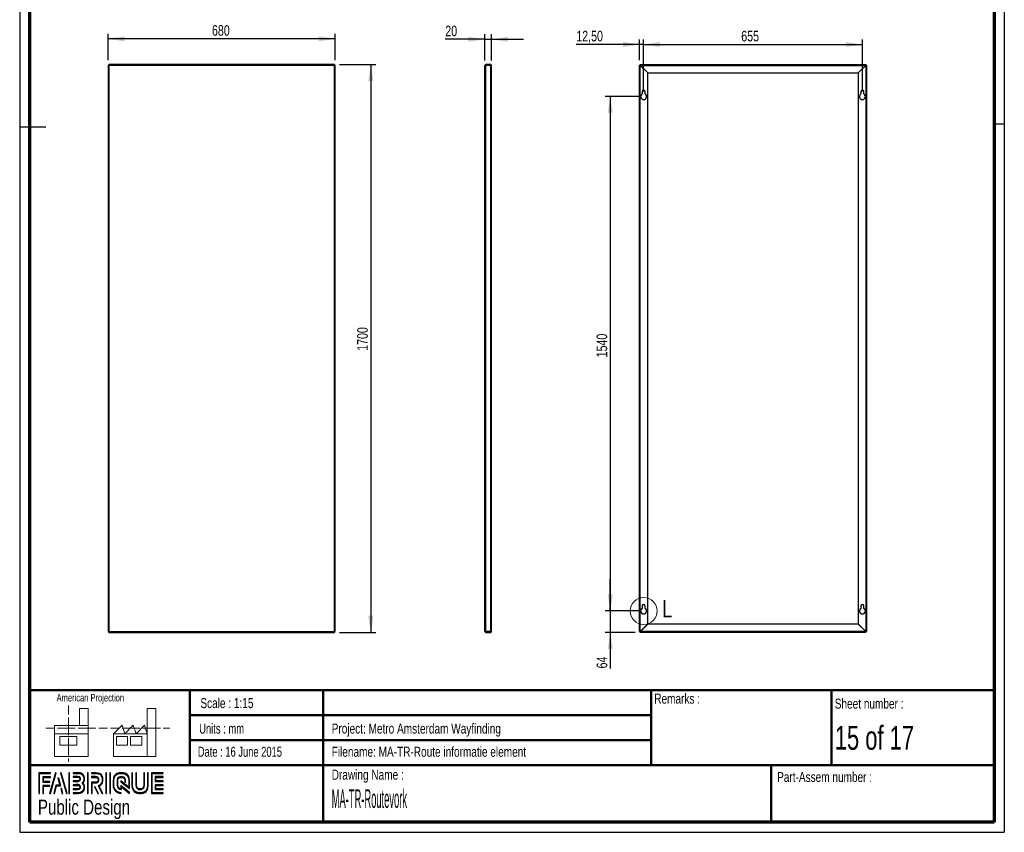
# Paper-space layout 'Routevork' of a CAD drawing. Header units: millimetres. Extents: x 7 to 203, y 7 to 289.
# Tile 1 of 2: x 7 to 203, y 7 to 170. Entities that reach past the tile are written whole.
import ezdxf

# ---------------------------------------------------------------- set-up
doc = ezdxf.new("R2010")
doc.units = ezdxf.units.MM
for name, color, linetype in [('FORMAT', 7, 'Continuous'), ('LAYER1', 7, 'Continuous'), ('LAYER2', 7, 'Continuous'), ('LOGO', 7, 'Continuous')]:
    doc.layers.add(name, color=color, linetype=linetype)
doc.styles.add('SLDTEXTSTYLE0', font='TXT', dxfattribs={"width": 0.7})
doc.styles.add('SLDTEXTSTYLE1', font='TXT', dxfattribs={"width": 0.75})
doc.styles.add('SLDTEXTSTYLE14', font='TXT', dxfattribs={"width": 0.6875})
doc.styles.add('SLDTEXTSTYLE3', font='TXT', dxfattribs={"width": 0.697368})
doc.styles.add('SLDTEXTSTYLE4', font='TXT', dxfattribs={"width": 0.37675})
doc.dimstyles.new('SLDDIMSTYLE31', dxfattribs={"dimtxt": 2.116667, "dimasz": 3.302, "dimexe": 0, "dimexo": 0.0625, "dimgap": 0.529167, "dimtad": 1, "dimlfac": 15, "dimrnd": 1e-09, "dimzin": 12, "dimdsep": 46, "dimtxsty": 'SLDTEXTSTYLE1', "dimsah": 1, "dimcen": 0.09, "dimadec": 0, "dimazin": 3, "dimtfac": 1, "dimtofl": 0, "dimtmove": 0, "dimatfit": 3, "dimfxl": 1, "dimfrac": 2, "dimtolj": 1, "dimtzin": 12, "dimarcsym": 0})
doc.dimstyles.new('SLDDIMSTYLE32', dxfattribs={"dimtxt": 2.116667, "dimasz": 3.302, "dimexe": 0, "dimexo": 0.0625, "dimgap": 0.529167, "dimtad": 1, "dimlfac": 15, "dimrnd": 1e-09, "dimzin": 12, "dimdsep": 46, "dimtxsty": 'SLDTEXTSTYLE1', "dimsah": 1, "dimcen": 0.09, "dimadec": 0, "dimazin": 3, "dimtfac": 1, "dimtmove": 0, "dimatfit": 0, "dimfxl": 1, "dimfrac": 2, "dimtolj": 1, "dimtzin": 12, "dimarcsym": 0})

# ---------------------------------------------------------------- blocks, each defined once
blk = doc.blocks.new('_D_151')
at = {"layer": 'LOGO'}
for p, q in [((24.48, 161.48), (24.48, 166.76)), ((69.81, 165.76), (24.48, 165.76)), ((69.81, 161.48), (69.81, 166.76))]:
    blk.add_line(p, q, dxfattribs=at)
for points in [[(24.48, 165.76), (27.78, 165.25), (27.78, 166.27)], [(69.81, 165.76), (66.51, 166.27), (66.51, 165.25)]]:
    blk.add_solid(points, dxfattribs=at)
at = {"layer": 'LOGO', "insert": (45.23, 168.49), "char_height": 2.117, "attachment_point": 1, "style": 'SLDTEXTSTYLE1'}
blk.add_mtext('680', dxfattribs=at)
blk = doc.blocks.new('_D_152')
at = {"layer": 'LOGO'}
for p, q in [((70.67, 160.63), (77.93, 160.63)), ((76.93, 160.63), (76.93, 47.29)), ((70.67, 47.29), (77.93, 47.29))]:
    blk.add_line(p, q, dxfattribs=at)
for points in [[(76.93, 160.63), (76.42, 157.33), (77.44, 157.33)], [(76.93, 47.29), (77.44, 50.6), (76.42, 50.6)]]:
    blk.add_solid(points, dxfattribs=at)
at = {"layer": 'LOGO', "insert": (74.2, 103.49), "char_height": 2.117, "attachment_point": 1, "rotation": 90, "style": 'SLDTEXTSTYLE1'}
blk.add_mtext('1700', dxfattribs=at)
blk = doc.blocks.new('_D_153')
at = {"layer": 'LOGO'}
for p, q in [((99.68, 165.66), (91.79, 165.66)), ((99.68, 161.46), (99.68, 166.66)), ((99.68, 165.66), (101.02, 165.66)), ((101.02, 161.45), (101.02, 166.66)), ((101.02, 165.66), (107.37, 165.66))]:
    blk.add_line(p, q, dxfattribs=at)
for points in [[(99.68, 165.66), (96.38, 166.17), (96.38, 165.15)], [(101.02, 165.66), (104.32, 165.15), (104.32, 166.17)]]:
    blk.add_solid(points, dxfattribs=at)
at = {"layer": 'LOGO', "insert": (91.79, 168.39), "char_height": 2.117, "attachment_point": 1, "style": 'SLDTEXTSTYLE1'}
blk.add_mtext('20', dxfattribs=at)
blk = doc.blocks.new('_D_154')
at = {"layer": 'LOGO'}
for p, q in [((131.37, 155.23), (131.37, 165.63)), ((175.04, 155.23), (175.04, 165.63)), ((131.37, 164.63), (175.04, 164.63))]:
    blk.add_line(p, q, dxfattribs=at)
for points in [[(131.37, 164.63), (134.67, 164.13), (134.67, 165.14)], [(175.04, 164.63), (171.73, 165.14), (171.73, 164.13)]]:
    blk.add_solid(points, dxfattribs=at)
at = {"layer": 'LOGO', "insert": (150.85, 167.36), "char_height": 2.117, "attachment_point": 1, "style": 'SLDTEXTSTYLE1'}
blk.add_mtext('655', dxfattribs=at)
blk = doc.blocks.new('_D_155')
at = {"layer": 'LOGO'}
for p, q in [((130.54, 161.48), (130.54, 165.63)), ((131.37, 155.23), (131.37, 165.63)), ((130.54, 164.63), (117.94, 164.63)), ((131.37, 164.63), (130.54, 164.63)), ((131.37, 164.63), (137.72, 164.63))]:
    blk.add_line(p, q, dxfattribs=at)
for points in [[(130.54, 164.63), (127.23, 165.14), (127.23, 164.13)], [(131.37, 164.63), (134.67, 164.13), (134.67, 165.14)]]:
    blk.add_solid(points, dxfattribs=at)
at = {"layer": 'LOGO', "insert": (117.94, 167.36), "char_height": 2.117, "attachment_point": 1, "style": 'SLDTEXTSTYLE1'}
blk.add_mtext('12,50', dxfattribs=at)
blk = doc.blocks.new('_D_156')
at = {"layer": 'LOGO'}
for p, q in [((130.37, 154.23), (123.71, 154.23)), ((124.71, 154.23), (124.71, 51.56)), ((130.37, 51.56), (123.71, 51.56))]:
    blk.add_line(p, q, dxfattribs=at)
for points in [[(124.71, 154.23), (124.2, 150.93), (125.21, 150.93)], [(124.71, 51.56), (125.21, 54.86), (124.2, 54.86)]]:
    blk.add_solid(points, dxfattribs=at)
at = {"layer": 'LOGO', "insert": (121.98, 102.18), "char_height": 2.117, "attachment_point": 1, "rotation": 90, "style": 'SLDTEXTSTYLE1'}
blk.add_mtext('1540', dxfattribs=at)
blk = doc.blocks.new('_D_157')
at = {"layer": 'LOGO'}
for p, q in [((124.72, 51.56), (124.72, 57.91)), ((130.37, 51.56), (123.72, 51.56)), ((124.72, 51.56), (124.72, 47.29)), ((129.68, 47.29), (123.72, 47.29)), ((124.72, 47.29), (124.72, 40.1))]:
    blk.add_line(p, q, dxfattribs=at)
for points in [[(124.72, 51.56), (125.23, 54.86), (124.21, 54.86)], [(124.72, 47.29), (124.21, 43.99), (125.23, 43.99)]]:
    blk.add_solid(points, dxfattribs=at)
at = {"layer": 'LOGO', "insert": (121.99, 40.1), "char_height": 2.117, "attachment_point": 1, "rotation": 90, "style": 'SLDTEXTSTYLE1'}
blk.add_mtext('64', dxfattribs=at)

psp = doc.layouts.new('Routevork')

# ---------------------------------------------------------------- hatches: boundary and pattern name
at = {"layer": 'LOGO'}
for points in [[(10.68855, 15.1336), (10.82672, 15.1336), (10.82672, 19.11912), (13.02469, 19.11912), (13.02469, 19.25686), (10.68855, 19.25686)], [(11.58785, 17.50692), (11.58785, 18.3377), (13.02469, 18.3377), (13.02469, 18.47596), (11.44976, 18.47596), (11.44976, 17.36866), (12.88862, 17.36866), (12.88862, 17.50692)], [(14.15456, 19.27963), (14.01166, 19.27963), (12.83191, 15.15637), (12.97446, 15.15637)], [(13.78983, 15.15637), (14.20164, 16.66759), (15.03609, 16.66759), (14.641, 18.16306), (14.49338, 18.16306), (14.85705, 16.80585), (14.09593, 16.80585), (13.64956, 15.15637)], [(16.31629, 15.15637), (15.13619, 19.27963), (14.98918, 19.27963), (16.17147, 15.15637)], [(16.81752, 15.15637), (16.81752, 19.27963), (16.67918, 19.27963), (16.67918, 15.15637)], [(20.52093, 15.15637), (20.52093, 19.27963), (20.38267, 19.27963), (20.38267, 15.15637)], [(24.1686, 15.15637), (24.1686, 19.27963), (24.0306, 19.27963), (24.0306, 15.15637)], [(24.95308, 15.15637), (24.95308, 19.27963), (24.81518, 19.27963), (24.81518, 15.15637)], [(34.03082, 17.67811), (34.03082, 18.36047), (35.46179, 18.36047), (35.46179, 18.49873), (33.89221, 18.49873), (33.89221, 17.53967), (35.46179, 17.53967), (35.46179, 17.67811)], [(11.58785, 15.1336), (11.58785, 16.58759), (12.88862, 16.58759), (12.88862, 16.72532), (11.44976, 16.72532), (11.44976, 15.1336)], [(15.48788, 15.15637), (15.21477, 16.14361), (15.06706, 16.14361), (15.34778, 15.15637)], [(22.56952, 15.15637), (21.91096, 16.49853), (21.75712, 16.49853), (22.41578, 15.15637)], [(35.46179, 15.93832), (35.46179, 16.07676), (34.03082, 16.07676), (34.03082, 16.75912), (35.46179, 16.75912), (35.46179, 16.89721), (33.89221, 16.89721), (33.89221, 15.93832)]]:
    psp.add_hatch(color=7, dxfattribs=at).paths.add_polyline_path(points, flags=0)
h = psp.add_hatch(color=7, dxfattribs=at)
edge = h.paths.add_edge_path(flags=0)
edge.add_line((17.53017, 15.15637), (18.53718, 15.15637))
edge.add_spline(control_points=[(18.53718, 15.15637), (19.23136, 15.15637), (19.79569, 15.72253), (19.79569, 16.41803), (19.79569, 16.71117), (19.68123, 16.99259), (19.47874, 17.2215), (19.68123, 17.44989), (19.79569, 17.73149), (19.79569, 18.0248), (19.79569, 18.7196), (19.23136, 19.28488), (18.53718, 19.28488)], knot_values=[0, 0, 0, 0, 1, 2, 3, 4, 5, 6, 7, 8, 9, 10, 10, 10, 10], weights=[1, 1, 1, 1, 1, 1, 1, 1, 1, 1, 1, 1, 1], degree=3, periodic=0)
edge.add_line((18.53718, 19.28488), (17.53017, 19.28488))
edge.add_line((17.53017, 19.28488), (17.53017, 19.1468))
edge.add_line((17.53017, 19.1468), (18.53718, 19.1468))
edge.add_spline(control_points=[(18.53718, 19.1468), (19.15506, 19.1468), (19.65769, 18.64347), (19.65769, 18.0248), (19.65769, 17.74759), (19.54507, 17.47929), (19.34101, 17.26928)], knot_values=[0, 0, 0, 0, 1, 2, 3, 4, 4, 4, 4], weights=[1, 1, 1, 1, 1, 1, 1], degree=3, periodic=0)
edge.add_line((19.34101, 17.26928), (19.2941, 17.2215))
edge.add_line((19.2941, 17.2215), (19.34101, 17.17303))
edge.add_spline(control_points=[(19.34101, 17.17303), (19.54507, 16.96319), (19.65769, 16.6949), (19.65769, 16.41803), (19.65769, 15.79849), (19.15506, 15.29463), (18.53718, 15.29463)], knot_values=[0, 0, 0, 0, 1, 2, 3, 4, 4, 4, 4], weights=[1, 1, 1, 1, 1, 1, 1], degree=3, periodic=0)
edge.add_line((18.53718, 15.29463), (17.53017, 15.29463))
edge.add_line((17.53017, 15.29463), (17.53017, 15.15637))
h = psp.add_hatch(color=7, dxfattribs=at)
edge = h.paths.add_edge_path(flags=0)
edge.add_line((17.53017, 17.53932), (18.53517, 17.53932))
edge.add_spline(control_points=[(18.53517, 17.53932), (18.78762, 17.57065), (18.97121, 17.77909), (18.97121, 18.02428), (18.97121, 18.29415), (18.75708, 18.50608), (18.48337, 18.50608)], knot_values=[0, 0, 0, 0, 1, 2, 3, 4, 4, 4, 4], weights=[1, 1, 1, 1, 1, 1, 1], degree=3, periodic=0)
edge.add_line((18.48337, 18.50608), (17.53017, 18.50608))
edge.add_line((17.53017, 18.50608), (17.53017, 18.36783))
edge.add_line((17.53017, 18.36783), (18.48337, 18.36783))
edge.add_spline(control_points=[(18.48337, 18.36783), (18.67947, 18.36783), (18.83321, 18.21697), (18.83321, 18.02428), (18.83321, 17.84857), (18.70143, 17.69911), (18.52607, 17.67671)], knot_values=[0, 0, 0, 0, 1, 2, 3, 4, 4, 4, 4], weights=[1, 1, 1, 1, 1, 1, 1], degree=3, periodic=0)
edge.add_line((18.52607, 17.67671), (17.53017, 17.67723))
edge.add_line((17.53017, 17.67723), (17.53017, 17.53932))
h = psp.add_hatch(color=7, dxfattribs=at)
edge = h.paths.add_edge_path(flags=0)
edge.add_line((23.29083, 15.15637), (23.44431, 15.15637))
edge.add_line((23.44431, 15.15637), (22.71977, 16.63172))
edge.add_spline(control_points=[(22.71977, 16.63172), (23.1755, 16.87498), (23.47109, 17.34909), (23.47109, 17.86957), (23.47109, 18.64697), (22.83965, 19.27963), (22.06365, 19.27963)], knot_values=[0, 0, 0, 0, 1, 2, 3, 4, 4, 4, 4], weights=[1, 1, 1, 1, 1, 1, 1], degree=3, periodic=0)
edge.add_line((22.06365, 19.27963), (21.16707, 19.27963))
edge.add_line((21.16707, 19.27963), (21.16707, 19.1419))
edge.add_line((21.16707, 19.1419), (22.06365, 19.1419))
edge.add_spline(control_points=[(22.06365, 19.1419), (22.7637, 19.1419), (23.33318, 18.57101), (23.33318, 17.86957), (23.33318, 17.37831), (23.04634, 16.92608), (22.60164, 16.71765)], knot_values=[0, 0, 0, 0, 1, 2, 3, 4, 4, 4, 4], weights=[1, 1, 1, 1, 1, 1, 1], degree=3, periodic=0)
edge.add_line((22.60164, 16.71765), (22.53802, 16.6879))
edge.add_line((22.53802, 16.6879), (23.29083, 15.15637))
h = psp.add_hatch(color=7, dxfattribs=at)
edge = h.paths.add_edge_path(flags=0)
edge.add_line((21.16707, 18.36047), (22.00957, 18.36047))
edge.add_spline(control_points=[(22.00957, 18.36047), (22.27699, 18.36047), (22.49427, 18.14049), (22.49427, 17.86957), (22.49427, 17.599), (22.27699, 17.37866), (22.00957, 17.37866)], knot_values=[0, 0, 0, 0, 1, 2, 3, 4, 4, 4, 4], weights=[1, 1, 1, 1, 1, 1, 1], degree=3, periodic=0)
edge.add_line((22.00957, 17.37866), (21.16707, 17.37866))
edge.add_line((21.16707, 17.37866), (21.16707, 15.15637))
edge.add_line((21.16707, 15.15637), (21.30507, 15.15637))
edge.add_line((21.30507, 15.15637), (21.30507, 17.24093))
edge.add_line((21.30507, 17.24093), (22.00957, 17.24093))
edge.add_spline(control_points=[(22.00957, 17.24093), (22.35312, 17.24093), (22.63244, 17.5227), (22.63244, 17.86957), (22.63244, 18.21627), (22.35312, 18.49873), (22.00957, 18.49873)], knot_values=[0, 0, 0, 0, 1, 2, 3, 4, 4, 4, 4], weights=[1, 1, 1, 1, 1, 1, 1], degree=3, periodic=0)
edge.add_line((22.00957, 18.49873), (21.16707, 18.49873))
edge.add_line((21.16707, 18.49873), (21.16707, 18.36047))
h = psp.add_hatch(color=7, dxfattribs=at)
edge = h.paths.add_edge_path(flags=0)
edge.add_line((28.7594, 16.14274), (28.75992, 17.64766))
edge.add_spline(control_points=[(28.75992, 17.64766), (28.75992, 18.54774), (28.02908, 19.27963), (27.13101, 19.27963), (26.23206, 19.27963), (25.50104, 18.54774), (25.50104, 17.64766)], knot_values=[0, 0, 0, 0, 1, 2, 3, 4, 4, 4, 4], weights=[1, 1, 1, 1, 1, 1, 1], degree=3, periodic=0)
edge.add_line((25.50104, 17.64766), (25.50104, 16.78853))
edge.add_spline(control_points=[(25.50104, 16.78853), (25.50104, 15.88879), (26.23163, 15.15637), (27.12996, 15.15637)], knot_values=[1, 1, 1, 1, 2, 2, 2, 2], weights=[1, 1, 1, 1], degree=3, periodic=0)
edge.add_line((27.12996, 15.15637), (27.12996, 15.29463))
edge.add_spline(control_points=[(27.12996, 15.29463), (26.30776, 15.29463), (25.6393, 15.9651), (25.6393, 16.78853)], knot_values=[3, 3, 3, 3, 4, 4, 4, 4], weights=[1, 1, 1, 1], degree=3, periodic=0)
edge.add_line((25.6393, 16.78853), (25.6393, 17.64766))
edge.add_spline(control_points=[(25.6393, 17.64766), (25.6393, 18.47161), (26.30837, 19.1419), (27.13101, 19.1419), (27.95295, 19.1419), (28.62158, 18.47161), (28.62158, 17.64766)], knot_values=[0, 0, 0, 0, 1, 2, 3, 4, 4, 4, 4], weights=[1, 1, 1, 1, 1, 1, 1], degree=3, periodic=0)
edge.add_spline(control_points=[(28.62158, 17.64766), (28.62158, 16.64869), (28.62158, 16.4224), (28.4274, 16.57064), (27.05969, 17.63505)], knot_values=[0, 0, 0, 0, 1, 2, 2, 2, 2], weights=[1, 1, 1, 1, 1], degree=3, periodic=0)
edge.add_line((27.05969, 17.63505), (27.05969, 17.46897))
edge.add_line((27.05969, 17.46897), (28.7594, 16.14274))
h = psp.add_hatch(color=7, dxfattribs=at)
edge = h.paths.add_edge_path(flags=0)
edge.add_line((28.7594, 15.15637), (28.7594, 15.34836))
edge.add_line((28.7594, 15.34836), (27.05969, 16.71555))
edge.add_line((27.05969, 16.71555), (27.05969, 16.09041))
edge.add_spline(control_points=[(27.05969, 16.09041), (26.70197, 16.12681), (26.41863, 16.421), (26.41863, 16.79045)], knot_values=[0, 0, 0, 0, 1, 1, 1, 1], weights=[1, 1, 1, 1], degree=3, periodic=0)
edge.add_line((26.41863, 16.79045), (26.41941, 17.64626))
edge.add_spline(control_points=[(26.41941, 17.64626), (26.41941, 18.03933), (26.73881, 18.3596), (27.13101, 18.3596), (27.52295, 18.3596), (27.84225, 18.03933), (27.84225, 17.64626)], knot_values=[0, 0, 0, 0, 1, 2, 3, 4, 4, 4, 4], weights=[1, 1, 1, 1, 1, 1, 1], degree=3, periodic=0)
edge.add_line((27.84225, 17.64626), (27.84147, 17.40877))
edge.add_line((27.84147, 17.40877), (27.97955, 17.40824))
edge.add_line((27.97955, 17.40824), (27.98007, 17.64591))
edge.add_spline(control_points=[(27.98007, 17.64591), (27.98007, 18.11546), (27.59908, 18.49733), (27.13101, 18.49733), (26.66259, 18.49733), (26.28142, 18.11546), (26.28142, 17.64626)], knot_values=[0, 0, 0, 0, 1, 2, 3, 4, 4, 4, 4], weights=[1, 1, 1, 1, 1, 1, 1], degree=3, periodic=0)
edge.add_line((26.28142, 17.64626), (26.28037, 16.79045))
edge.add_spline(control_points=[(26.28037, 16.79045), (26.28037, 16.32072), (26.66084, 15.93815), (27.12821, 15.93815)], knot_values=[0, 0, 0, 0, 1, 1, 1, 1], weights=[1, 1, 1, 1], degree=3, periodic=0)
edge.add_line((27.12821, 15.93815), (27.19734, 15.93815))
edge.add_line((27.19734, 15.93815), (27.19734, 16.43605))
edge.add_line((27.19734, 16.43605), (28.7594, 15.15637))
h = psp.add_hatch(color=7, dxfattribs=at)
edge = h.paths.add_edge_path(flags=0)
edge.add_line((29.25932, 19.27963), (29.25932, 16.78853))
edge.add_spline(control_points=[(29.25932, 16.78853), (29.25932, 15.88879), (29.98999, 15.15637), (30.88806, 15.15637), (31.78709, 15.15637), (32.51793, 15.88879), (32.51793, 16.78853)], knot_values=[0, 0, 0, 0, 1, 2, 3, 4, 4, 4, 4], weights=[1, 1, 1, 1, 1, 1, 1], degree=3, periodic=0)
edge.add_line((32.51793, 16.78853), (32.51793, 19.27963))
edge.add_line((32.51793, 19.27963), (32.37994, 19.27963))
edge.add_line((32.37994, 19.27963), (32.37994, 16.78853))
edge.add_spline(control_points=[(32.37994, 16.78853), (32.37994, 15.9651), (31.71061, 15.29463), (30.88806, 15.29463), (30.06603, 15.29463), (29.39705, 15.9651), (29.39705, 16.78853)], knot_values=[0, 0, 0, 0, 1, 2, 3, 4, 4, 4, 4], weights=[1, 1, 1, 1, 1, 1, 1], degree=3, periodic=0)
edge.add_line((29.39705, 16.78853), (29.39705, 19.27963))
edge.add_line((29.39705, 19.27963), (29.25932, 19.27963))
h = psp.add_hatch(color=7, dxfattribs=at)
edge = h.paths.add_edge_path(flags=0)
edge.add_line((30.03917, 19.27963), (30.03917, 16.79045))
edge.add_spline(control_points=[(30.03917, 16.79045), (30.03917, 16.32107), (30.4199, 15.93885), (30.88806, 15.93885), (31.35647, 15.93885), (31.73747, 16.32107), (31.73747, 16.79045)], knot_values=[0, 0, 0, 0, 1, 2, 3, 4, 4, 4, 4], weights=[1, 1, 1, 1, 1, 1, 1], degree=3, periodic=0)
edge.add_line((31.73747, 16.79045), (31.73747, 19.27963))
edge.add_line((31.73747, 19.27963), (31.59956, 19.27963))
edge.add_line((31.59956, 19.27963), (31.59956, 16.79045))
edge.add_spline(control_points=[(31.59956, 16.79045), (31.59956, 16.39703), (31.27999, 16.07693), (30.88806, 16.07693), (30.49577, 16.07693), (30.1769, 16.39703), (30.1769, 16.79045)], knot_values=[0, 0, 0, 0, 1, 2, 3, 4, 4, 4, 4], weights=[1, 1, 1, 1, 1, 1, 1], degree=3, periodic=0)
edge.add_line((30.1769, 16.79045), (30.1769, 19.27963))
edge.add_line((30.1769, 19.27963), (30.03917, 19.27963))
h = psp.add_hatch(color=7, dxfattribs=at)
edge = h.paths.add_edge_path(flags=0)
edge.add_line((35.46179, 15.15585), (35.46179, 15.29393))
edge.add_spline(control_points=[(35.46179, 15.29393), (33.39894, 15.29393), (33.26926, 15.29393), (33.26926, 15.42484), (33.26926, 19.01099), (33.26926, 19.1419)], knot_values=[0, 0, 0, 0, 1, 2, 3, 3, 3, 3], weights=[1, 1, 1, 1, 1, 1], degree=3, periodic=0)
edge.add_line((33.26926, 19.1419), (35.46179, 19.1419))
edge.add_line((35.46179, 19.1419), (35.46179, 19.27963))
edge.add_line((35.46179, 19.27963), (33.13091, 19.27963))
edge.add_line((33.13091, 19.27963), (33.13091, 15.15585))
edge.add_line((33.13091, 15.15585), (35.46179, 15.15585))
h = psp.add_hatch(color=7, dxfattribs=at)
edge = h.paths.add_edge_path(flags=0)
edge.add_line((17.53017, 15.92887), (18.48337, 15.92887))
edge.add_spline(control_points=[(18.48337, 15.92887), (18.75253, 15.92887), (18.97121, 16.14816), (18.97121, 16.41803), (18.97121, 16.68807), (18.75708, 16.89966), (18.48337, 16.89966), (18.48319, 16.89966), (17.52999, 16.89773)], knot_values=[0, 0, 0, 0, 1, 2, 3, 4, 5, 6, 6, 6, 6], weights=[1, 1, 1, 1, 1, 1, 1, 1, 1], degree=3, periodic=0)
edge.add_line((17.52999, 16.89773), (17.53017, 16.75965))
edge.add_line((17.53017, 16.75965), (18.48337, 16.76157))
edge.add_spline(control_points=[(18.48337, 16.76157), (18.67947, 16.76157), (18.83321, 16.61054), (18.83321, 16.41803), (18.83321, 16.22429), (18.67632, 16.06661), (18.48337, 16.06661)], knot_values=[0, 0, 0, 0, 1, 2, 3, 4, 4, 4, 4], weights=[1, 1, 1, 1, 1, 1, 1], degree=3, periodic=0)
edge.add_line((18.48337, 16.06661), (17.53017, 16.06661))
edge.add_line((17.53017, 16.06661), (17.53017, 15.92887))

# ---------------------------------------------------------------- linework, layer by layer
at = {"color": 7, "linetype": 'Continuous', "lineweight": 25}
for p, q in [((24.47971, 160.483), (24.47971, 47.43991)), ((24.47971, 160.483), (24.64638, 160.46145)), ((24.47971, 160.483), (24.61305, 160.483)), ((24.61305, 160.483), (24.64638, 160.46145)), ((69.66793, 160.62812), (24.62483, 160.62812)), ((24.64638, 160.46145), (24.62483, 160.62812)), ((24.62483, 160.62812), (24.62483, 160.49479)), ((24.64638, 160.46145), (24.62483, 160.49479)), ((24.64638, 160.46145), (24.64638, 47.46145)), ((69.64638, 160.46145), (24.64638, 160.46145)), ((69.66793, 160.62812), (69.64638, 160.46145)), ((69.66793, 160.49479), (69.64638, 160.46145)), ((69.64638, 160.46145), (69.81305, 160.483)), ((69.64638, 160.46145), (69.67971, 160.483)), ((69.64638, 47.46145), (69.64638, 160.46145)), ((69.66793, 160.62812), (69.66793, 160.49479)), ((69.81305, 160.483), (69.67971, 160.483)), ((69.81305, 47.43991), (69.81305, 160.483)), ((99.68318, 47.46145), (99.68318, 160.46145)), ((99.84984, 160.62812), (99.84984, 160.49479)), ((100.84984, 160.62812), (99.84984, 160.62812)), ((100.84984, 160.49479), (99.84984, 160.49479)), ((99.84984, 47.43991), (99.84984, 160.483)), ((99.84984, 160.483), (100.84984, 160.483)), ((100.84984, 160.62812), (100.84984, 160.49479)), ((100.84984, 47.43991), (100.84984, 160.483)), ((101.01651, 160.46145), (101.00574, 160.46145)), ((101.01651, 160.46145), (101.01651, 160.44967)), ((101.01651, 47.47324), (101.01651, 160.44967)), ((130.53574, 47.43991), (130.53574, 160.483)), ((130.70241, 160.44967), (130.53574, 160.483)), ((130.53574, 160.483), (130.66908, 160.483)), ((130.70241, 160.44967), (130.66908, 160.483)), ((130.70241, 160.46145), (130.66908, 160.483)), ((130.68086, 160.62812), (130.7142, 160.46145)), ((130.68086, 160.62812), (175.72396, 160.62812)), ((130.68086, 160.62812), (130.68086, 160.49479)), ((130.68086, 160.49479), (130.7142, 160.46145)), ((130.68086, 160.49479), (130.70241, 160.46145)), ((130.70241, 47.47324), (130.70241, 160.44967)), ((132.20241, 158.94967), (130.70241, 160.44967)), ((130.7142, 160.46145), (175.69063, 160.46145)), ((130.7142, 160.46145), (132.2142, 158.96145)), ((174.19063, 158.96145), (175.69063, 160.46145)), ((175.70241, 160.44967), (174.20241, 158.94967)), ((175.69063, 160.46145), (175.72396, 160.62812)), ((175.69063, 160.46145), (175.72396, 160.49479)), ((175.70241, 160.46145), (175.72396, 160.49479)), ((175.86908, 160.483), (175.70241, 160.44967)), ((175.73574, 160.483), (175.70241, 160.44967)), ((175.73574, 160.483), (175.70241, 160.46145)), ((175.70241, 160.44967), (175.70241, 47.47324)), ((175.72396, 160.62812), (175.72396, 160.49479)), ((175.86908, 160.483), (175.73574, 160.483)), ((175.86908, 160.483), (175.86908, 47.43991)), ((132.20241, 48.97324), (132.20241, 158.94967)), ((132.2142, 158.96145), (174.19063, 158.96145)), ((174.20241, 158.94967), (174.20241, 48.97324)), ((131.08574, 155.22812), (131.08574, 154.75701)), ((131.65241, 154.75701), (131.65241, 155.22812)), ((174.75241, 155.22812), (174.75241, 154.75701)), ((175.31908, 154.75701), (175.31908, 155.22812)), ((131.08574, 52.56145), (131.08574, 52.09034)), ((131.65241, 52.09034), (131.65241, 52.56145)), ((174.75241, 52.56145), (174.75241, 52.09034)), ((175.31908, 52.09034), (175.31908, 52.56145)), ((24.64638, 47.46145), (24.47971, 47.43991)), ((24.47971, 47.43991), (24.61305, 47.43991)), ((24.64638, 47.46145), (24.61305, 47.43991)), ((24.62483, 47.29479), (24.64638, 47.46145)), ((24.62483, 47.42812), (24.64638, 47.46145)), ((24.62483, 47.29479), (24.62483, 47.42812)), ((24.62483, 47.29479), (69.66793, 47.29479)), ((24.64638, 47.46145), (69.64638, 47.46145)), ((69.81305, 47.43991), (69.64638, 47.46145)), ((69.64638, 47.46145), (69.66793, 47.29479)), ((69.64638, 47.46145), (69.66793, 47.42812)), ((69.67971, 47.43991), (69.64638, 47.46145)), ((69.66793, 47.29479), (69.66793, 47.42812)), ((69.81305, 47.43991), (69.67971, 47.43991)), ((100.84984, 47.43991), (99.84984, 47.43991)), ((99.84984, 47.29479), (99.84984, 47.42812)), ((99.84984, 47.42812), (100.84984, 47.42812)), ((99.84984, 47.29479), (100.84984, 47.29479)), ((100.84984, 47.29479), (100.84984, 47.42812)), ((101.01651, 47.46145), (101.00574, 47.46145)), ((101.01651, 47.47324), (101.01651, 47.46145)), ((130.53574, 47.43991), (130.70241, 47.47324)), ((130.53574, 47.43991), (130.66908, 47.43991)), ((130.66908, 47.43991), (130.70241, 47.47324)), ((130.66908, 47.43991), (130.70241, 47.46145)), ((130.7142, 47.46145), (130.68086, 47.29479)), ((130.7142, 47.46145), (130.68086, 47.42812)), ((130.70241, 47.46145), (130.68086, 47.42812)), ((130.68086, 47.29479), (130.68086, 47.42812)), ((175.72396, 47.29479), (130.68086, 47.29479)), ((130.70241, 47.47324), (132.20241, 48.97324)), ((132.2142, 48.96145), (130.7142, 47.46145)), ((175.69063, 47.46145), (130.7142, 47.46145)), ((174.19063, 48.96145), (132.2142, 48.96145)), ((175.69063, 47.46145), (174.19063, 48.96145)), ((174.20241, 48.97324), (175.70241, 47.47324)), ((175.72396, 47.29479), (175.69063, 47.46145)), ((175.72396, 47.42812), (175.69063, 47.46145)), ((175.70241, 47.47324), (175.86908, 47.43991)), ((175.70241, 47.47324), (175.73574, 47.43991)), ((175.72396, 47.42812), (175.70241, 47.46145)), ((175.70241, 47.46145), (175.73574, 47.43991)), ((175.72396, 47.29479), (175.72396, 47.42812)), ((175.86908, 47.43991), (175.73574, 47.43991))]:
    psp.add_line(p, q, dxfattribs=at)
at = {"color": 7, "linetype": 'Continuous', "lineweight": 18}
for p, q in [((16.57731, 32.67884), (16.57731, 30.92174)), ((20.49867, 32.11456), (18.81678, 32.11456)), ((18.81678, 32.11456), (18.81678, 28.73787)), ((20.49867, 27.0496), (20.49867, 32.11456)), ((32.31947, 27.05393), (32.31947, 32.11897)), ((32.31947, 32.11897), (34.00137, 32.11897)), ((34.00137, 32.11897), (34.00137, 22.55316)), ((16.57731, 30.33447), (16.57731, 28.57272)), ((12.08922, 28.17816), (13.83971, 28.17816)), ((13.77111, 28.73787), (13.77111, 27.0496)), ((13.77111, 28.73787), (20.49867, 28.73787)), ((14.4247, 28.17816), (16.17967, 28.17816)), ((16.17967, 28.17816), (17.93473, 28.17816)), ((16.57731, 28.57272), (16.57731, 26.81105)), ((18.51972, 28.17816), (20.2747, 28.17816)), ((20.2747, 28.17816), (22.02967, 28.17816)), ((22.61466, 28.17816), (24.36964, 28.17816)), ((24.97951, 28.18257), (26.73449, 28.18257)), ((25.59191, 27.05393), (27.2738, 28.74228)), ((27.2738, 28.74228), (27.83611, 27.05393)), ((27.31948, 28.18257), (29.07446, 28.18257)), ((27.83611, 27.05393), (29.518, 28.74228)), ((29.07446, 28.18257), (30.82943, 28.18257)), ((29.518, 28.74228), (30.08, 27.05393)), ((30.08, 27.05393), (31.76189, 28.74228)), ((31.41442, 28.18257), (33.16971, 28.18257)), ((31.76189, 28.74228), (32.31947, 27.05393)), ((33.16971, 28.18257), (34.92469, 28.18257)), ((35.50968, 28.18257), (36.80756, 28.18257)), ((13.77111, 27.0496), (20.49867, 27.0496)), ((13.77111, 27.0496), (13.77111, 22.54875)), ((14.89542, 26.48997), (18.2592, 26.48997)), ((14.89542, 24.80146), (14.89542, 26.48997)), ((16.57731, 26.22377), (16.57731, 24.46218)), ((18.2592, 26.48997), (18.2592, 24.80146)), ((20.49867, 27.0496), (20.49867, 22.54875)), ((32.31947, 27.05393), (25.59191, 27.05393)), ((25.59191, 27.05393), (25.59191, 22.55316)), ((26.15422, 26.49438), (28.39811, 26.49438)), ((26.15422, 24.80587), (26.15422, 26.49438)), ((28.39811, 26.49438), (28.39811, 24.80587)), ((28.95569, 26.49438), (31.19989, 26.49438)), ((28.95569, 24.80587), (28.95569, 26.49438)), ((31.19989, 26.49438), (31.19989, 24.80587)), ((32.31947, 27.05393), (32.31947, 22.55316)), ((18.2592, 24.80146), (14.89542, 24.80146)), ((16.57731, 24.46218), (16.57731, 22.70028)), ((28.39811, 24.80587), (26.15422, 24.80587)), ((31.19989, 24.80587), (28.95569, 24.80587)), ((13.77111, 22.54875), (20.49867, 22.54875)), ((16.57731, 22.11308), (16.57731, 21.42476)), ((25.59191, 22.55316), (32.31947, 22.55316)), ((32.31947, 22.55316), (34.00137, 22.55316))]:
    psp.add_line(p, q, dxfattribs=at)
psp.add_circle((131.36908, 51.56145), 2.68769, dxfattribs=at)
at = {"color": 7, "linetype": 'Continuous', "lineweight": 25}
for centre, radius, start, end in [((99.84984, 160.46145), 0.16667, 90, 180), ((99.84984, 160.46145), 0.03333, 90, 140.3015657), ((100.84984, 160.46145), 0.16667, 360, 90), ((100.84984, 160.46145), 0.03333, 39.3772932, 90), ((131.36908, 155.22812), 0.28333, 0, 180), ((175.03574, 155.22812), 0.28333, 360, 180), ((131.36908, 154.22812), 0.6, 118.1786427, 61.8213573), ((175.03574, 154.22812), 0.6, 118.1786427, 61.8213573), ((131.36908, 51.56145), 0.6, 118.1786427, 61.8213573), ((131.36908, 52.56145), 0.28333, 0, 180), ((175.03574, 51.56145), 0.6, 118.1786427, 61.8213573), ((175.03574, 52.56145), 0.28333, 0, 180), ((99.84984, 47.46145), 0.16667, 180, 270), ((99.84984, 47.46145), 0.03333, 219.698434, 270), ((100.84984, 47.46145), 0.16667, 270, 0), ((100.84984, 47.46145), 0.03333, 270, 320.6227069)]:
    psp.add_arc(centre, radius, start, end, dxfattribs=at)
for centre, ratio, start_param, end_param in [((99.84984, 160.46145), 0.129289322, 1.570796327, 3.141592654), ((100.84984, 160.44967), 0.2, 0, 1.570796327), ((99.84984, 47.46145), 0.129289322, 3.141592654, 4.71238898), ((100.84984, 47.47324), 0.2, 4.71238898, 6.283185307)]:
    psp.add_ellipse(centre, major_axis=(0.16667, 0), ratio=ratio, start_param=start_param, end_param=end_param, dxfattribs=at)
at = {"layer": 'LAYER1', "lineweight": 50}
for p, q in [((8.85193, 35.78391), (201.35193, 35.78391)), ((40.81378, 35.78391), (40.81378, 20.78391)), ((67.43211, 35.78391), (67.43211, 9.38997)), ((132.8499, 35.78391), (132.8499, 20.78391)), ((168.84905, 20.78391), (168.84905, 35.78391)), ((40.81378, 30.78391), (132.8499, 30.78391)), ((40.81378, 25.78391), (132.8499, 25.78391)), ((8.85193, 20.78391), (201.35193, 20.78391)), ((156.81057, 9.38997), (156.81057, 20.78391))]:
    psp.add_line(p, q, dxfattribs=at)
at = {"layer": 'LAYER2', "lineweight": 70}
for p, q in [((8.85193, 9.38997), (8.85193, 287.70219)), ((201.35193, 287.70219), (201.35193, 9.38997)), ((201.35193, 9.38997), (8.85193, 9.38997))]:
    psp.add_line(p, q, dxfattribs=at)
at = {"layer": 'LOGO'}
for p, q in [((6.85193, 289.01784), (6.85193, 7.38997)), ((203.35304, 289.01784), (203.35304, 7.38997)), ((6.85193, 148.20391), (12.08922, 148.20391)), ((203.35304, 148.74438), (201.35193, 148.74438)), ((6.85193, 7.38997), (203.35304, 7.38997))]:
    psp.add_line(p, q, dxfattribs=at)
at = {"layer": 'LOGO', "color": 7, "linetype": 'Continuous', "lineweight": 25}
for p, q in [((13.02469, 19.25686), (10.68855, 19.25686)), ((14.01166, 19.27963), (12.83191, 15.15637)), ((12.97446, 15.15637), (14.15456, 19.27963))]:
    psp.add_line(p, q, dxfattribs=at)
at = {"layer": 'LOGO', "color": 7, "lineweight": 25}
for p, q in [((10.68855, 19.25686), (10.68855, 15.1336)), ((10.82672, 19.11912), (13.02469, 19.11912)), ((10.82672, 15.1336), (10.82672, 19.11912)), ((13.02469, 18.47596), (11.44976, 18.47596)), ((11.44976, 18.47596), (11.44976, 17.36866)), ((11.58785, 17.50692), (11.58785, 18.3377)), ((11.58785, 18.3377), (13.02469, 18.3377)), ((13.02469, 19.11912), (13.02469, 19.25686)), ((13.02469, 18.3377), (13.02469, 18.47596)), ((14.15456, 19.27963), (14.01166, 19.27963)), ((14.641, 18.16306), (14.49338, 18.16306)), ((14.49338, 18.16306), (14.85705, 16.80585)), ((15.03609, 16.66759), (14.641, 18.16306)), ((14.98918, 19.27963), (16.17147, 15.15637)), ((15.13619, 19.27963), (14.98918, 19.27963)), ((16.31629, 15.15637), (15.13619, 19.27963)), ((16.67918, 19.27963), (16.67918, 15.15637)), ((16.81752, 19.27963), (16.67918, 19.27963)), ((16.81752, 15.15637), (16.81752, 19.27963)), ((17.53017, 19.28488), (17.53017, 19.1468)), ((18.53718, 19.28488), (17.53017, 19.28488)), ((17.53017, 19.1468), (18.53718, 19.1468)), ((17.53017, 18.50608), (17.53017, 18.36783)), ((18.48337, 18.50608), (17.53017, 18.50608)), ((17.53017, 18.36783), (18.48337, 18.36783)), ((20.38267, 19.27963), (20.38267, 15.15637)), ((20.52093, 19.27963), (20.38267, 19.27963)), ((20.52093, 15.15637), (20.52093, 19.27963)), ((22.06365, 19.27963), (21.16707, 19.27963)), ((21.16707, 19.27963), (21.16707, 19.1419)), ((21.16707, 19.1419), (22.06365, 19.1419)), ((22.00957, 18.49873), (21.16707, 18.49873)), ((21.16707, 18.49873), (21.16707, 18.36047)), ((22.00957, 18.49873), (21.16707, 18.49873)), ((21.16707, 18.49873), (21.16707, 18.36047)), ((21.16707, 18.36047), (22.00957, 18.36047)), ((21.16707, 18.36047), (22.00957, 18.36047)), ((24.0306, 19.27963), (24.0306, 15.15637)), ((24.1686, 19.27963), (24.0306, 19.27963)), ((24.1686, 15.15637), (24.1686, 19.27963)), ((24.81518, 19.27963), (24.81518, 15.15637)), ((24.95308, 19.27963), (24.81518, 19.27963)), ((24.95308, 15.15637), (24.95308, 19.27963)), ((29.39705, 19.27963), (29.25932, 19.27963)), ((29.25932, 19.27963), (29.25932, 16.78853)), ((29.39705, 19.27963), (29.25932, 19.27963)), ((29.25932, 19.27963), (29.25932, 16.78853)), ((29.39705, 16.78853), (29.39705, 19.27963)), ((29.39705, 16.78853), (29.39705, 19.27963)), ((30.1769, 19.27963), (30.03917, 19.27963)), ((30.03917, 19.27963), (30.03917, 16.79045)), ((30.1769, 19.27963), (30.03917, 19.27963)), ((30.03917, 19.27963), (30.03917, 16.79045)), ((30.1769, 16.79045), (30.1769, 19.27963)), ((30.1769, 16.79045), (30.1769, 19.27963)), ((31.59956, 19.27963), (31.59956, 16.79045)), ((31.73747, 19.27963), (31.59956, 19.27963)), ((31.59956, 19.27963), (31.59956, 16.79045)), ((31.73747, 19.27963), (31.59956, 19.27963)), ((31.73747, 16.79045), (31.73747, 19.27963)), ((31.73747, 16.79045), (31.73747, 19.27963)), ((32.37994, 19.27963), (32.37994, 16.78853)), ((32.51793, 19.27963), (32.37994, 19.27963)), ((32.37994, 19.27963), (32.37994, 16.78853)), ((32.51793, 19.27963), (32.37994, 19.27963)), ((32.51793, 16.78853), (32.51793, 19.27963)), ((32.51793, 16.78853), (32.51793, 19.27963)), ((35.46179, 19.27963), (33.13091, 19.27963)), ((33.13091, 19.27963), (33.13091, 15.15585)), ((35.46179, 19.27963), (33.13091, 19.27963)), ((33.13091, 19.27963), (33.13091, 15.15585)), ((33.26926, 19.1419), (35.46179, 19.1419)), ((33.26926, 19.1419), (35.46179, 19.1419)), ((35.46179, 18.49873), (33.89221, 18.49873)), ((33.89221, 18.49873), (33.89221, 17.53967)), ((35.46179, 18.49873), (33.89221, 18.49873)), ((33.89221, 18.49873), (33.89221, 17.53967)), ((34.03082, 17.67811), (34.03082, 18.36047)), ((34.03082, 18.36047), (35.46179, 18.36047)), ((34.03082, 17.67811), (34.03082, 18.36047)), ((34.03082, 18.36047), (35.46179, 18.36047)), ((35.46179, 19.1419), (35.46179, 19.27963)), ((35.46179, 19.1419), (35.46179, 19.27963)), ((35.46179, 18.36047), (35.46179, 18.49873)), ((35.46179, 18.36047), (35.46179, 18.49873)), ((11.44976, 17.36866), (12.88862, 17.36866)), ((12.88862, 16.72532), (11.44976, 16.72532)), ((11.44976, 16.72532), (11.44976, 15.1336)), ((12.88862, 17.50692), (11.58785, 17.50692)), ((11.58785, 15.1336), (11.58785, 16.58759)), ((11.58785, 16.58759), (12.88862, 16.58759)), ((12.88862, 17.36866), (12.88862, 17.50692)), ((12.88862, 16.58759), (12.88862, 16.72532)), ((14.09593, 16.80585), (13.64956, 15.15637)), ((13.78983, 15.15637), (14.20164, 16.66759)), ((14.85705, 16.80585), (14.09593, 16.80585)), ((15.06706, 16.14361), (15.34778, 15.15637)), ((15.21477, 16.14361), (15.06706, 16.14361)), ((15.48788, 15.15637), (15.21477, 16.14361)), ((17.52999, 16.89773), (17.53017, 16.75965)), ((18.52607, 17.67671), (17.53017, 17.67723)), ((17.53017, 17.67723), (17.53017, 17.53932)), ((17.53017, 17.53932), (18.53517, 17.53932)), ((17.53017, 16.75965), (18.48337, 16.76157)), ((18.48337, 16.06661), (17.53017, 16.06661)), ((17.53017, 16.06661), (17.53017, 15.92887)), ((17.53017, 15.92887), (18.48337, 15.92887)), ((19.34101, 17.26928), (19.2941, 17.2215)), ((19.2941, 17.2215), (19.34101, 17.17303)), ((22.00957, 17.37866), (21.16707, 17.37866)), ((21.16707, 17.37866), (21.16707, 15.15637)), ((22.00957, 17.37866), (21.16707, 17.37866)), ((21.16707, 17.37866), (21.16707, 15.15637)), ((21.30507, 15.15637), (21.30507, 17.24093)), ((21.30507, 17.24093), (22.00957, 17.24093)), ((21.30507, 15.15637), (21.30507, 17.24093)), ((21.30507, 17.24093), (22.00957, 17.24093)), ((21.75712, 16.49853), (22.41578, 15.15637)), ((21.91096, 16.49853), (21.75712, 16.49853)), ((21.75712, 16.49853), (22.41578, 15.15637)), ((21.91096, 16.49853), (21.75712, 16.49853)), ((22.56952, 15.15637), (21.91096, 16.49853)), ((22.56952, 15.15637), (21.91096, 16.49853)), ((22.60164, 16.71765), (22.53802, 16.6879)), ((22.53802, 16.6879), (23.29083, 15.15637)), ((23.44431, 15.15637), (22.71977, 16.63172)), ((25.50104, 17.64766), (25.50104, 16.78853)), ((25.50104, 17.64766), (25.50104, 16.78853)), ((25.6393, 16.78853), (25.6393, 17.64766)), ((25.6393, 16.78853), (25.6393, 17.64766)), ((26.28142, 17.64626), (26.28037, 16.79045)), ((26.41863, 16.79045), (26.41941, 17.64626)), ((27.05969, 17.63505), (27.05969, 17.46897)), ((27.05969, 17.63505), (27.05969, 17.46897)), ((27.05969, 17.46897), (28.7594, 16.14274)), ((27.05969, 17.46897), (28.7594, 16.14274)), ((28.7594, 15.34836), (27.05969, 16.71555)), ((27.05969, 16.71555), (27.05969, 16.09041)), ((27.12821, 15.93815), (27.19734, 15.93815)), ((27.19734, 15.93815), (27.19734, 16.43605)), ((27.19734, 16.43605), (28.7594, 15.15637)), ((27.84225, 17.64626), (27.84147, 17.40877)), ((27.84147, 17.40877), (27.97955, 17.40824)), ((27.97955, 17.40824), (27.98007, 17.64591)), ((28.7594, 16.14274), (28.75992, 17.64766)), ((28.7594, 16.14274), (28.75992, 17.64766)), ((33.89221, 17.53967), (35.46179, 17.53967)), ((33.89221, 17.53967), (35.46179, 17.53967)), ((35.46179, 16.89721), (33.89221, 16.89721)), ((33.89221, 16.89721), (33.89221, 15.93832)), ((35.46179, 16.89721), (33.89221, 16.89721)), ((33.89221, 16.89721), (33.89221, 15.93832)), ((33.89221, 15.93832), (35.46179, 15.93832)), ((33.89221, 15.93832), (35.46179, 15.93832)), ((35.46179, 17.67811), (34.03082, 17.67811)), ((35.46179, 17.67811), (34.03082, 17.67811)), ((34.03082, 16.07676), (34.03082, 16.75912)), ((34.03082, 16.75912), (35.46179, 16.75912)), ((34.03082, 16.07676), (34.03082, 16.75912)), ((34.03082, 16.75912), (35.46179, 16.75912)), ((35.46179, 16.07676), (34.03082, 16.07676)), ((35.46179, 16.07676), (34.03082, 16.07676)), ((35.46179, 17.53967), (35.46179, 17.67811)), ((35.46179, 17.53967), (35.46179, 17.67811)), ((35.46179, 16.75912), (35.46179, 16.89721)), ((35.46179, 16.75912), (35.46179, 16.89721)), ((35.46179, 15.93832), (35.46179, 16.07676)), ((35.46179, 15.93832), (35.46179, 16.07676)), ((10.68855, 15.1336), (10.82672, 15.1336)), ((11.44976, 15.1336), (11.58785, 15.1336)), ((12.83191, 15.15637), (12.97446, 15.15637)), ((13.64956, 15.15637), (13.78983, 15.15637)), ((15.34778, 15.15637), (15.48788, 15.15637)), ((16.17147, 15.15637), (16.31629, 15.15637)), ((16.67918, 15.15637), (16.81752, 15.15637)), ((18.53718, 15.29463), (17.53017, 15.29463)), ((17.53017, 15.29463), (17.53017, 15.15637)), ((17.53017, 15.15637), (18.53718, 15.15637)), ((20.38267, 15.15637), (20.52093, 15.15637)), ((21.16707, 15.15637), (21.30507, 15.15637)), ((21.16707, 15.15637), (21.30507, 15.15637)), ((22.41578, 15.15637), (22.56952, 15.15637)), ((22.41578, 15.15637), (22.56952, 15.15637)), ((23.29083, 15.15637), (23.44431, 15.15637)), ((24.0306, 15.15637), (24.1686, 15.15637)), ((24.81518, 15.15637), (24.95308, 15.15637)), ((27.12996, 15.15637), (27.12996, 15.29463)), ((27.12996, 15.15637), (27.12996, 15.29463)), ((28.7594, 15.15637), (28.7594, 15.34836)), ((33.13091, 15.15585), (35.46179, 15.15585)), ((33.13091, 15.15585), (35.46179, 15.15585)), ((35.46179, 15.15585), (35.46179, 15.29393)), ((35.46179, 15.15585), (35.46179, 15.29393))]:
    psp.add_line(p, q, dxfattribs=at)
for points, degree in [([(18.53517, 17.53932), (18.78762, 17.57065), (18.97121, 17.77909), (18.97121, 18.02428), (18.97121, 18.29415), (18.75708, 18.50608), (18.48337, 18.50608)], 3), ([(18.48337, 18.36783), (18.67947, 18.36783), (18.83321, 18.21697), (18.83321, 18.02428), (18.83321, 17.84857), (18.70143, 17.69911), (18.52607, 17.67671)], 3), ([(18.53718, 15.15637), (19.23136, 15.15637), (19.79569, 15.72253), (19.79569, 16.41803), (19.79569, 16.71117), (19.68123, 16.99259), (19.47874, 17.2215), (19.68123, 17.44989), (19.79569, 17.73149), (19.79569, 18.0248), (19.79569, 18.7196), (19.23136, 19.28488), (18.53718, 19.28488)], 3), ([(18.53718, 19.1468), (19.15506, 19.1468), (19.65769, 18.64347), (19.65769, 18.0248), (19.65769, 17.74759), (19.54507, 17.47929), (19.34101, 17.26928)], 3), ([(22.00957, 17.24093), (22.35312, 17.24093), (22.63244, 17.5227), (22.63244, 17.86957), (22.63244, 18.21627), (22.35312, 18.49873), (22.00957, 18.49873)], 3), ([(22.00957, 18.36047), (22.27699, 18.36047), (22.49427, 18.14049), (22.49427, 17.86957), (22.49427, 17.599), (22.27699, 17.37866), (22.00957, 17.37866)], 3), ([(22.71977, 16.63172), (23.1755, 16.87498), (23.47109, 17.34909), (23.47109, 17.86957), (23.47109, 18.64697), (22.83965, 19.27963), (22.06365, 19.27963)], 3), ([(22.06365, 19.1419), (22.7637, 19.1419), (23.33318, 18.57101), (23.33318, 17.86957), (23.33318, 17.37831), (23.04634, 16.92608), (22.60164, 16.71765)], 3), ([(28.75992, 17.64766), (28.75992, 18.54774), (28.02908, 19.27963), (27.13101, 19.27963), (26.23206, 19.27963), (25.50104, 18.54774), (25.50104, 17.64766)], 3), ([(25.6393, 17.64766), (25.6393, 18.47161), (26.30837, 19.1419), (27.13101, 19.1419), (27.95295, 19.1419), (28.62158, 18.47161), (28.62158, 17.64766)], 3), ([(27.98007, 17.64591), (27.98007, 18.11546), (27.59908, 18.49733), (27.13101, 18.49733), (26.66259, 18.49733), (26.28142, 18.11546), (26.28142, 17.64626)], 3), ([(26.41941, 17.64626), (26.41941, 18.03933), (26.73881, 18.3596), (27.13101, 18.3596), (27.52295, 18.3596), (27.84225, 18.03933), (27.84225, 17.64626)], 3), ([(35.46179, 15.29393), (33.39894, 15.29393), (33.26926, 15.29393), (33.26926, 15.42484), (33.26926, 19.01099), (33.26926, 19.1419)], 3), ([(14.20164, 16.66759), (14.29404, 16.66759), (15.03609, 16.66759)], 2), ([(18.48337, 15.92887), (18.75253, 15.92887), (18.97121, 16.14816), (18.97121, 16.41803), (18.97121, 16.68807), (18.75708, 16.89966), (18.48337, 16.89966), (18.48319, 16.89966), (17.52999, 16.89773)], 3), ([(18.48337, 16.76157), (18.67947, 16.76157), (18.83321, 16.61054), (18.83321, 16.41803), (18.83321, 16.22429), (18.67632, 16.06661), (18.48337, 16.06661)], 3), ([(19.34101, 17.17303), (19.54507, 16.96319), (19.65769, 16.6949), (19.65769, 16.41803), (19.65769, 15.79849), (19.15506, 15.29463), (18.53718, 15.29463)], 3), ([(25.50104, 16.78853), (25.50104, 15.88879), (26.23163, 15.15637), (27.12996, 15.15637)], 3), ([(25.50104, 16.78853), (25.50104, 15.88879), (26.23163, 15.15637), (27.12996, 15.15637)], 3), ([(27.12996, 15.29463), (26.30776, 15.29463), (25.6393, 15.9651), (25.6393, 16.78853)], 3), ([(27.12996, 15.29463), (26.30776, 15.29463), (25.6393, 15.9651), (25.6393, 16.78853)], 3), ([(26.28037, 16.79045), (26.28037, 16.32072), (26.66084, 15.93815), (27.12821, 15.93815)], 3), ([(27.05969, 16.09041), (26.70197, 16.12681), (26.41863, 16.421), (26.41863, 16.79045)], 3), ([(28.62158, 17.64766), (28.62158, 16.64869), (28.62158, 16.4224), (28.4274, 16.57064), (27.05969, 17.63505)], 3), ([(29.25932, 16.78853), (29.25932, 15.88879), (29.98999, 15.15637), (30.88806, 15.15637), (31.78709, 15.15637), (32.51793, 15.88879), (32.51793, 16.78853)], 3), ([(32.37994, 16.78853), (32.37994, 15.9651), (31.71061, 15.29463), (30.88806, 15.29463), (30.06603, 15.29463), (29.39705, 15.9651), (29.39705, 16.78853)], 3), ([(30.03917, 16.79045), (30.03917, 16.32107), (30.4199, 15.93885), (30.88806, 15.93885), (31.35647, 15.93885), (31.73747, 16.32107), (31.73747, 16.79045)], 3), ([(31.59956, 16.79045), (31.59956, 16.39703), (31.27999, 16.07693), (30.88806, 16.07693), (30.49577, 16.07693), (30.1769, 16.39703), (30.1769, 16.79045)], 3)]:
    psp.add_open_spline(points, degree=degree, dxfattribs=at)

# ---------------------------------------------------------------- texts
at = {"color": 7, "linetype": 'Continuous', "lineweight": 18, "insert": (135.11136, 53.76306), "char_height": 3.5, "attachment_point": 1, "style": 'SLDTEXTSTYLE1'}
psp.add_mtext('L', dxfattribs=at)
at = {"layer": 'FORMAT', "color": 218, "insert": (69.11941, 15.95536), "char_height": 3.7041667, "attachment_point": 1, "style": 'SLDTEXTSTYLE4'}
psp.add_mtext('MA-TR-Routevork', dxfattribs=at)
at = {"layer": 'LAYER1', "attachment_point": 1}
for s, insert, char_height, style in [('American Projection', (14.2195, 35.00631), 1.5, 'SLDTEXTSTYLE1'), ('Scale : 1:15', (42.91174, 34.17968), 2, 'SLDTEXTSTYLE1'), ('Remarks :', (133.4949, 35.07268), 2, 'SLDTEXTSTYLE1'), ('Sheet number :', (169.5145, 34.0759), 2, 'SLDTEXTSTYLE1'), ('Units : mm', (42.67714, 29.09522), 2, 'SLDTEXTSTYLE0'), ('Project: Metro Amsterdam Wayfinding', (69.11941, 29.09522), 2, 'SLDTEXTSTYLE1'), ('Date : 16 June 2015', (42.40054, 24.4694), 2, 'SLDTEXTSTYLE3'), ('Filename: MA-TR-Route informatie element', (69.11941, 24.4694), 2, 'SLDTEXTSTYLE1'), ('Drawing Name :', (69.11941, 19.89398), 2, 'SLDTEXTSTYLE1'), ('Part-Assem number :', (158.00942, 19.42931), 2, 'SLDTEXTSTYLE1')]:
    psp.add_mtext(s, dxfattribs=dict(at, insert=insert, char_height=char_height, style=style))
at = {"layer": 'LOGO', "attachment_point": 1}
for s, insert, char_height, style in [('15 of 17', (169.5145, 28.63059), 4.7625, 'SLDTEXTSTYLE14'), ('Public Design', (10.49063, 13.91444), 3, 'SLDTEXTSTYLE1')]:
    psp.add_mtext(s, dxfattribs=dict(at, insert=insert, char_height=char_height, style=style))

# ---------------------------------------------------------------- dimensions: what is measured, and where the dimension line sits
at = {"layer": 'LOGO'}
for base, p1, p2, dimstyle, picture, middle in [((24.47971, 165.75782), (69.81305, 160.483), (24.47971, 160.483), 'SLDDIMSTYLE31', '_D_151', (47.57308, 165.75782)), ((101.01651, 165.6594), (99.68318, 160.46145), (101.01651, 160.44967), 'SLDDIMSTYLE32', '_D_153', (93.35099, 165.6594)), ((130.53574, 164.63443), (131.36908, 154.22812), (130.53574, 160.483), 'SLDDIMSTYLE32', '_D_155', (121.4548, 164.63443)), ((175.03574, 164.63443), (131.36908, 154.22812), (175.03574, 154.22812), 'SLDDIMSTYLE31', '_D_154', (153.19812, 164.63443))]:
    dim = psp.add_linear_dim(base=base, p1=p1, p2=p2, dimstyle=dimstyle, dxfattribs=at)
    dim.commit()
    dim.dimension.update_dxf_attribs({"geometry": picture, "text_midpoint": middle, "dimtype": 160})
for base, p1, p2, dimstyle, picture, middle in [((76.9274, 47.29479), (69.66793, 160.62812), (69.66793, 47.29479), 'SLDDIMSTYLE31', '_D_152', (76.9274, 106.62135)), ((124.70631, 51.56145), (131.36908, 154.22812), (131.36908, 51.56145), 'SLDDIMSTYLE31', '_D_156', (124.70631, 105.30423)), ((124.71988, 47.29479), (131.36908, 51.56145), (130.68086, 47.29479), 'SLDDIMSTYLE32', '_D_157', (124.71988, 41.66469))]:
    dim = psp.add_linear_dim(base=base, p1=p1, p2=p2, angle=90, dimstyle=dimstyle, dxfattribs=at)
    dim.commit()
    dim.dimension.update_dxf_attribs({"geometry": picture, "text_midpoint": middle, "dimtype": 160})

doc.saveas('drawing.dxf')
